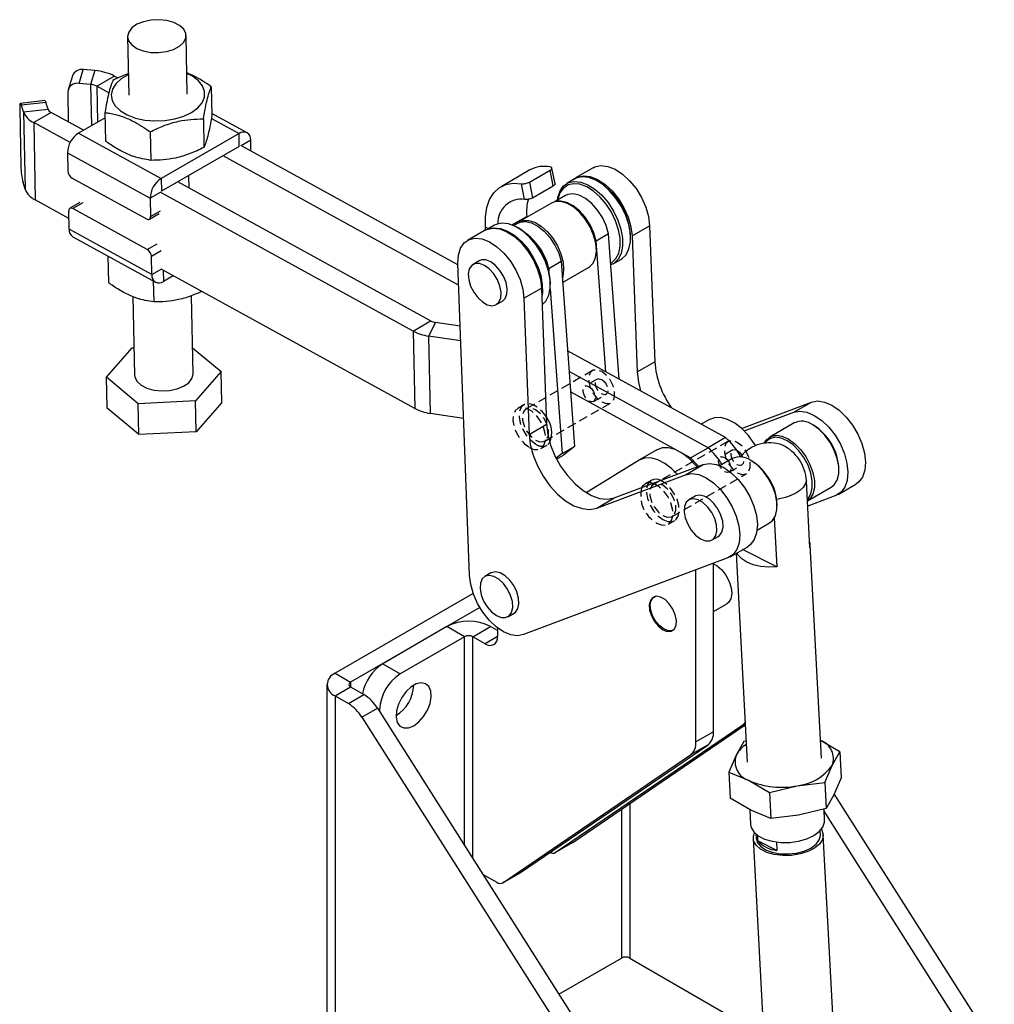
# Model space of a CAD drawing. Extents: x 121 to 968, y 26 to 742.
# Tile 2 of 12: x 121 to 399, y 387 to 668. Entities that reach past the tile are written whole.
import ezdxf

# ---------------------------------------------------------------- set-up
doc = ezdxf.new("R2010")
doc.units = 0
doc.header["$LTSCALE"] = 2
doc.linetypes.add('HIDDEN', pattern=[1.905, 1.27, -0.635])
doc.layers.get('0').update_dxf_attribs({"linetype": 'CONTINUOUS'})

msp = doc.modelspace()

# ---------------------------------------------------------------- linework, layer by layer
at = {"color": 7, "linetype": 'CONTINUOUS'}
for p, q in [((151.510443, 663.038504), (151.854968, 646.377515)), ((168.518075, 646.722087), (168.173542, 663.383082)), ((135.775449, 651.907039), (134.544602, 647.960676)), ((137.669802, 649.722067), (138.900649, 653.668428)), ((142.181801, 653.388554), (138.900649, 653.668428)), ((142.181801, 653.388554), (140.950954, 649.442191)), ((142.728752, 648.945762), (147.737425, 651.837207)), ((148.792519, 651.25756), (147.737425, 651.837207)), ((140.950954, 649.442191), (137.669802, 649.722067)), ((146.175715, 647.05207), (142.728752, 648.945762)), ((175.379391, 648.77519), (175.547504, 640.645356)), ((134.444618, 647.248143), (134.619413, 638.795175)), ((120.765559, 642.587199), (121.107247, 626.063898)), ((127.943227, 644.849158), (120.968344, 644.058452)), ((128.261761, 644.290921), (121.286878, 643.500215)), ((121.864972, 641.659898), (121.286878, 643.500215)), ((128.839855, 642.450603), (128.261761, 644.290921)), ((121.864972, 641.659898), (128.839855, 642.450603)), ((121.864972, 641.659898), (122.320545, 619.628837)), ((129.765128, 641.462021), (124.756455, 638.570575)), ((138.948961, 636.416608), (129.765128, 641.462021)), ((145.08395, 639.95826), (137.554637, 635.611681)), ((145.053333, 641.438711), (145.221446, 633.308877)), ((185.559171, 635.687304), (175.536167, 641.19374)), ((124.756455, 638.570575), (125.212027, 616.539513)), ((135.124237, 632.874725), (124.756455, 638.570575)), ((173.108033, 639.618588), (173.276146, 631.488753)), ((137.554637, 635.611681), (161.117983, 622.666453)), ((157.945004, 635.95035), (158.113126, 627.82051)), ((183.273995, 635.456847), (161.117983, 622.666453)), ((183.349447, 631.807955), (183.273995, 635.456847)), ((183.349447, 631.807955), (161.193435, 619.017562)), ((245.644752, 598.0489), (183.761926, 632.046074)), ((186.657006, 630.455575), (186.593198, 633.541198)), ((134.392028, 629.95416), (157.955374, 617.008933)), ((134.392028, 629.95416), (134.498808, 624.790627)), ((245.860903, 592.287041), (178.753253, 629.154629)), ((284.211669, 625.702261), (279.202997, 622.810816)), ((169.073412, 619.866843), (168.997811, 623.522929)), ((266.189574, 625.073846), (257.939994, 620.311465)), ((266.03741, 621.606575), (271.929966, 625.008275)), ((272.842815, 620.537021), (271.929966, 625.008275)), ((273.339324, 621.166124), (272.426214, 625.638654)), ((122.320545, 619.628837), (121.742451, 621.469154)), ((135.705446, 622.766425), (156.912459, 611.115721)), ((161.117983, 622.666453), (161.193435, 619.017562)), ((237.885683, 582.062771), (165.789629, 621.670888)), ((264.648327, 616.686763), (263.731995, 621.17507)), ((266.03741, 621.606575), (266.950259, 617.135321)), ((266.950259, 617.135321), (272.842815, 620.537021)), ((278.901522, 622.516501), (276.662351, 621.223855)), ((285.870585, 621.656536), (285.517088, 621.860673)), ((232.87701, 579.171325), (160.780955, 618.779442)), ((276.2999, 617.767108), (273.346303, 616.062033)), ((134.778106, 611.284103), (125.212027, 616.539513)), ((137.908467, 615.790981), (135.08004, 614.158165)), ((157.955374, 617.008933), (158.062154, 611.845399)), ((272.327486, 615.666328), (263.017247, 610.291641)), ((277.973435, 614.937531), (277.619939, 615.141662)), ((134.84191, 608.198484), (134.735138, 613.362012)), ((157.091837, 602.440992), (135.884825, 614.091696)), ((157.717253, 611.049246), (160.545679, 612.682062)), ((265.27172, 611.593121), (265.25395, 611.839675)), ((256.036764, 609.316957), (254.275811, 608.300381)), ((262.74702, 609.943197), (261.520728, 609.235273)), ((295.287984, 606.307709), (300.296656, 609.199154)), ((300.296656, 609.199154), (301.751022, 570.430867)), ((158.405256, 595.253257), (134.84191, 608.198484)), ((135.875937, 606.052377), (159.439283, 593.10715)), ((253.39196, 607.910421), (248.383288, 605.018976)), ((253.537347, 607.99077), (253.482092, 608.757468)), ((263.005827, 608.456992), (262.65233, 608.661129)), ((288.614953, 606.876702), (285.079419, 604.835682)), ((291.596868, 565.500887), (288.614953, 606.876702)), ((294.870001, 605.659194), (294.870003, 606.067398)), ((295.287984, 606.307709), (296.74235, 567.539422)), ((287.762422, 567.607455), (285.079419, 604.835682)), ((145.898948, 600.545937), (146.055726, 592.964486)), ((158.405256, 595.253257), (158.298484, 600.416786)), ((285.10227, 602.180482), (285.10227, 602.588687)), ((248.967021, 509.488915), (245.630551, 598.427448)), ((251.74239, 599.20021), (249.974621, 598.179699)), ((271.526539, 597.011771), (275.062073, 599.052791)), ((275.062073, 599.052791), (278.864623, 546.290192)), ((289.890443, 598.309645), (292.129614, 599.60229)), ((233.332586, 557.140261), (161.236528, 596.74838)), ((164.513857, 594.947882), (161.724467, 593.337602)), ((271.526539, 597.011771), (271.579958, 596.270544)), ((275.494397, 593.054047), (282.909959, 597.334961)), ((158.823967, 593.445192), (158.947396, 587.476125)), ((272.005243, 592.45965), (272.005244, 592.867854)), ((275.543086, 594.739107), (275.4055, 594.287537)), ((170.166693, 566.997173), (169.706458, 589.253655)), ((264.468274, 588.515869), (269.476947, 591.407314)), ((269.476947, 591.407314), (270.931313, 552.639028)), ((271.942208, 591.244122), (275.329089, 544.249172)), ((153.040962, 589.024597), (153.503586, 566.652601)), ((256.588666, 586.722597), (258.356435, 587.743108)), ((264.468274, 588.515869), (265.92264, 549.747583)), ((232.87701, 579.171325), (237.885683, 582.062771)), ((239.291668, 581.61058), (237.270708, 577.758232)), ((246.301819, 580.533792), (239.291668, 581.61058)), ((232.87701, 579.171325), (233.332586, 557.140261)), ((237.270708, 577.758232), (237.726285, 555.727168)), ((246.458888, 576.34689), (237.270708, 577.758232)), ((145.51132, 566.017872), (152.786889, 574.372619)), ((152.786889, 574.372619), (153.343376, 574.400133)), ((170.01305, 574.426935), (178.158959, 567.631901)), ((321.935491, 548.833461), (276.898157, 573.576063)), ((296.74235, 567.539422), (301.751022, 570.430867)), ((178.158959, 567.631901), (170.883398, 559.27715)), ((178.341191, 558.819477), (178.158959, 567.631901)), ((316.926818, 545.942015), (277.321616, 567.700314)), ((154.559582, 558.470127), (145.51132, 566.017872)), ((145.693552, 557.205442), (145.51132, 566.017872)), ((311.918145, 543.05057), (277.745075, 561.824564)), ((170.883398, 559.27715), (154.559582, 558.470127)), ((154.741806, 549.657708), (154.559582, 558.470127)), ((171.06563, 550.46472), (170.883398, 559.27715)), ((178.341191, 558.819477), (171.06563, 550.46472)), ((326.471839, 551.456189), (346.382735, 558.939154)), ((341.374062, 556.047709), (346.382735, 558.939154)), ((154.741806, 549.657708), (145.693552, 557.205442)), ((247.287518, 554.258522), (237.726285, 555.727168)), ((327.233922, 550.733524), (341.374062, 556.047709)), ((317.305548, 553.949394), (315.022411, 552.631367)), ((341.465187, 552.994826), (334.511971, 548.98082)), ((171.06563, 550.46472), (154.741806, 549.657708)), ((265.92264, 549.747583), (270.931313, 552.639028)), ((347.052221, 552.300049), (346.757642, 552.470163)), ((321.935491, 548.833461), (316.926818, 545.942015)), ((275.329089, 544.249172), (278.864623, 546.290192)), ((278.864623, 546.290192), (275.755417, 543.811859)), ((302.337635, 545.308602), (297.387068, 542.450701)), ((311.918145, 543.05057), (316.926818, 545.942015)), ((275.329089, 544.249172), (273.668256, 542.92533)), ((273.795045, 542.680161), (275.755417, 543.811859)), ((297.280885, 542.387414), (282.221076, 533.126051)), ((323.845624, 542.823269), (320.328569, 540.792916)), ((329.432658, 542.128492), (329.138078, 542.298605)), ((290.206752, 531.617852), (315.563025, 541.147315)), ((310.554353, 538.25587), (315.563025, 541.147315)), ((354.239972, 539.508983), (354.239966, 539.849155)), ((285.19808, 528.726407), (310.554353, 538.25587)), ((300.746172, 536.631933), (298.978405, 535.611423)), ((345.988685, 517.40819), (344.984919, 536.527757)), ((345.287668, 530.760998), (352.04766, 534.663458)), ((354.04168, 532.639238), (359.050352, 535.530683)), ((285.19808, 528.726407), (290.206752, 531.617852)), ((313.248819, 532.123271), (311.48105, 531.10276)), ((353.377042, 532.325406), (345.363648, 529.313788)), ((336.620408, 529.337425), (336.620403, 529.677598)), ((335.827757, 525.924344), (336.560594, 511.965469)), ((330.911041, 522.461548), (334.428096, 524.491901)), ((318.095098, 519.645654), (319.862866, 520.666165)), ((323.22197, 514.847398), (328.230642, 517.738843)), ((336.560594, 511.965469), (326.783851, 516.903633)), ((349.230627, 457.446166), (346.042578, 518.171647)), ((322.557332, 514.533566), (264.387372, 492.671974)), ((324.968352, 515.855569), (328.093071, 456.336453)), ((313.481286, 462.10551), (313.481286, 511.122581)), ((318.489959, 464.996956), (318.489959, 513.004954)), ((255.078859, 510.261679), (253.311091, 509.241169)), ((250.005115, 504.384102), (210.657814, 481.669388)), ((301.822019, 503.548401), (301.581605, 503.409613)), ((251.900103, 500.375504), (215.077231, 479.118113)), ((318.48996, 499.278484), (322.270027, 501.46067)), ((259.925137, 497.784063), (261.692906, 498.804574)), ((242.535724, 494.969563), (224.210692, 484.390748)), ((247.544397, 492.078118), (242.535724, 494.969563)), ((249.90142, 492.078118), (254.910093, 494.969563)), ((256.912742, 493.813458), (254.910093, 494.969563)), ((256.912743, 494.630062), (256.912743, 492.11327)), ((306.997831, 494.027416), (307.238244, 494.166204)), ((247.544397, 492.078118), (229.219366, 481.499302)), ((253.377209, 490.071588), (249.90142, 492.078118)), ((224.210692, 484.390748), (229.219366, 481.499302)), ((210.657814, 481.669388), (215.077231, 479.118113)), ((208.339074, 478.437771), (208.339074, 355.276192)), ((210.657811, 475.206156), (215.077229, 477.757431)), ((215.077229, 477.757431), (218.850732, 475.579034)), ((210.657811, 475.206156), (210.657811, 352.044577)), ((210.657811, 475.206156), (214.431315, 473.027758)), ((214.431315, 473.027758), (218.850732, 475.579034)), ((218.283365, 469.148758), (222.702782, 471.700034)), ((222.702782, 471.700034), (314.549942, 327.055874)), ((218.283365, 469.148758), (310.130525, 324.504599)), ((223.32681, 471.293092), (223.32681, 470.7173)), ((273.406982, 430.601157), (326.840506, 467.007717)), ((278.415654, 433.492602), (327.535343, 466.959958)), ((318.489959, 464.996956), (313.481286, 462.10551)), ((263.505847, 424.885353), (316.939372, 461.291913)), ((316.939372, 461.291913), (311.930699, 458.400468)), ((327.143262, 462.228826), (324.994806, 458.373144)), ((327.775596, 462.383695), (327.143262, 462.228826)), ((354.477357, 459.265152), (348.96498, 462.506174)), ((258.497175, 421.993908), (311.930699, 458.400468)), ((324.994806, 458.373144), (322.898164, 453.530416)), ((352.328892, 455.409475), (354.477357, 459.265152)), ((354.477357, 459.265152), (354.866749, 451.847998)), ((350.23225, 450.566742), (352.328892, 455.409475)), ((322.898164, 453.530416), (323.287561, 446.11326)), ((322.898164, 453.530416), (328.644505, 451.108417)), ((354.866749, 451.847998), (352.770108, 447.005265)), ((328.644505, 451.108417), (334.442664, 447.69937)), ((334.442664, 447.69937), (342.311546, 449.626583)), ((342.311546, 449.626583), (350.23225, 450.566742)), ((350.23225, 450.566742), (350.621652, 443.149583)), ((329.085716, 442.704215), (323.287561, 446.11326)), ((334.442664, 447.69937), (334.832057, 440.282216)), ((352.770108, 447.005265), (350.621652, 443.149583)), ((398.518876, 375.530108), (352.917259, 447.345146)), ((328.799935, 442.872239), (329.023032, 438.622687)), ((334.832058, 440.282217), (329.085716, 442.704215)), ((342.752762, 441.222374), (334.832058, 440.282217)), ((350.621652, 443.149583), (342.752762, 441.222374)), ((350.160589, 439.7324), (349.989323, 442.994714)), ((394.099458, 372.978832), (350.020783, 442.395493)), ((330.58754, 435.843824), (330.649874, 434.656498)), ((331.172206, 433.937052), (331.092338, 435.458381)), ((348.957991, 435.617666), (348.895657, 436.804992)), ((354.637929, 343.32229), (349.790181, 435.661356)), ((273.336724, 430.55703), (278.345397, 433.448476)), ((278.415654, 433.492602), (273.406982, 430.601157)), ((278.345397, 433.448476), (278.415654, 433.492602)), ((329.817684, 434.612809), (334.665432, 342.273743)), ((336.562301, 431.214555), (331.172206, 433.937052)), ((336.437124, 433.598965), (336.562301, 431.214555)), ((252.700543, 424.458501), (256.760386, 422.114804)), ((258.426917, 421.949782), (263.43559, 424.841227)), ((263.505847, 424.885353), (258.497175, 421.993908)), ((263.43559, 424.841227), (263.505847, 424.885353)), ((274.438374, 390.224992), (292.26972, 400.518809)), ((294.626745, 400.51881), (332.763417, 378.502978))]:
    msp.add_line(p, q, dxfattribs=at)
at = {"color": 8, "linetype": 'CONTINUOUS'}
for p, q in [((140.950954, 649.442191), (141.193509, 637.712362)), ((142.728752, 648.945762), (142.940189, 638.720703)), ((175.391999, 639.787057), (183.273995, 635.456847)), ((186.593198, 633.541198), (183.885596, 631.978133)), ((160.7838, 618.641749), (157.955374, 617.008933)), ((138.713252, 615.724512), (135.884825, 614.091696)), ((158.062154, 611.845399), (160.890581, 613.478215)), ((261.06466, 609.421249), (265.25395, 611.839675)), ((254.350246, 608.343351), (253.482092, 608.757468)), ((157.091837, 602.440992), (159.920264, 604.073808)), ((161.126911, 602.049602), (158.298484, 600.416786)), ((158.405256, 595.253257), (161.233683, 596.886073)), ((161.658727, 596.516433), (161.724467, 593.337602)), ((247.544397, 432.578578), (247.544397, 492.078118)), ((249.90142, 428.866658), (249.90142, 492.078118)), ((256.912743, 492.112608), (253.377209, 490.071588)), ((215.077231, 479.118113), (215.077231, 477.757432)), ((222.7496, 471.626309), (223.32681, 471.293092)), ((228.052481, 469.99208), (228.382726, 469.801434)), ((327.512469, 467.395633), (326.840506, 467.007717)), ((294.626745, 444.537911), (294.626745, 400.51881)), ((292.26972, 442.931974), (292.26972, 400.518809))]:
    msp.add_line(p, q, dxfattribs=at)
at = {"color": 7, "linetype": 'HIDDEN'}
for p, q in [((283.977438, 567.900908), (265.121257, 557.015467)), ((285.373157, 565.483189), (281.837623, 563.442168)), ((284.33742, 559.111924), (287.872954, 561.152945)), ((270.412494, 547.849783), (289.268674, 558.735224)), ((264.459852, 558.161178), (262.692085, 557.140667)), ((322.620778, 547.732347), (301.407575, 535.486225)), ((269.306131, 545.683562), (271.073898, 546.704072)), ((324.016502, 545.314624), (320.480967, 543.273603)), ((322.980763, 538.943361), (326.516297, 540.984381)), ((306.698813, 526.32054), (327.912017, 538.566662)), ((305.592453, 524.154318), (307.36022, 525.174828))]:
    msp.add_line(p, q, dxfattribs=at)
at = {"color": 7, "linetype": 'CONTINUOUS', "flags": 128}
for points in [[(160.363374, 658.53359), (162.587616, 658.817948), (164.608223, 659.428107), (166.275341, 660.318808), (167.465332, 661.423996), (168.089928, 662.661702), (168.102817, 663.940136), (167.503037, 665.164471), (166.335077, 666.243908), (164.685549, 667.098401), (162.676797, 667.664565), (160.457803, 667.900412), (158.193133, 667.788452), (156.050758, 667.336985), (154.189564, 666.5795), (152.747577, 665.572171), (151.831753, 664.38971), (151.510008, 663.119817), (151.806219, 661.856664), (152.698397, 660.69395), (154.120383, 659.717897), (155.966719, 659.000887), (158.100463, 658.596118), (160.363374, 658.53359)], [(149.678745, 651.023268), (148.160704, 649.621288), (147.204977, 648.075685), (146.85625, 646.45874), (147.130837, 644.846047), (148.015888, 643.313022), (149.470026, 641.931344), (151.42526, 640.765618), (153.790157, 639.870356), (156.454147, 639.287416), (159.29265, 639.044059), (162.172952, 639.151663), (164.960377, 639.60519), (167.524573, 640.383445), (169.745659, 641.450027), (171.519763, 642.755074), (172.763935, 644.237558), (173.420013, 645.828154), (173.457296, 647.452498), (172.874058, 649.034632), (171.697568, 650.500575), (169.982826, 651.781788), (168.396893, 652.582482)], [(151.733786, 652.237912), (151.688115, 652.216076), (149.678745, 651.023268)], [(121.286878, 643.500215), (121.17516, 643.806435), (121.069919, 643.995058), (120.975212, 644.05883), (120.894667, 643.995309), (120.831375, 643.806933), (120.787781, 643.500938), (120.765564, 643.089081), (120.765559, 642.587199)], [(127.943227, 644.849158), (127.950095, 644.849536), (128.044802, 644.785762), (128.150043, 644.597139), (128.261761, 644.290921)], [(284.211669, 625.702261), (284.679161, 625.936692), (286.415346, 626.321533), (288.375298, 626.09629), (290.460735, 625.27226), (292.567086, 623.890757), (294.588728, 622.02106), (296.424288, 619.756927), (297.981725, 617.211882), (299.18294, 614.513551), (299.967701, 611.797239), (300.296656, 609.199154)], [(278.423305, 622.240432), (279.670488, 623.045247), (281.406674, 623.430088), (283.366626, 623.204846), (285.452063, 622.380815), (287.558414, 620.999312), (289.580056, 619.129616), (291.415616, 616.865482), (292.973053, 614.320437), (294.174268, 611.622106), (294.959029, 608.905794), (295.287984, 606.307709)], [(292.129614, 599.60229), (292.365233, 599.748367), (293.574632, 600.922552), (294.407199, 602.570725), (294.824003, 604.615823), (294.805554, 606.96221), (294.352717, 609.500179), (293.486664, 612.111054), (292.247891, 614.672758), (290.694322, 617.065501), (288.898601, 619.177408), (286.944693, 620.909725), (284.92396, 622.181451), (282.930891, 622.933122), (281.058678, 623.129591), (279.394864, 622.761673), (278.901522, 622.516501)], [(253.482092, 608.757468), (253.471589, 611.696606), (253.878344, 614.357036), (254.69131, 616.666523), (255.888415, 618.562362), (257.437154, 619.993069), (259.295475, 620.919809), (261.412919, 621.317408), (263.731995, 621.17507)], [(273.990659, 616.434014), (274.122705, 617.276896), (274.751074, 619.134419), (275.778077, 620.55392), (277.155693, 621.469027), (278.819507, 621.836945), (280.69172, 621.640477), (282.684789, 620.888805), (284.705522, 619.617079), (286.65943, 617.884762), (288.455151, 615.772855), (290.00872, 613.380113), (291.247493, 610.818408), (292.113546, 608.207533), (292.566383, 605.669564), (292.584832, 603.323177), (292.168028, 601.278079), (291.335461, 599.629906), (290.126062, 598.455721), (289.254181, 598.007044)], [(289.218653, 598.500001), (289.513623, 598.679121), (290.677313, 599.808929), (291.478413, 601.394811), (291.879463, 603.36261), (291.861712, 605.620319), (291.425989, 608.062365), (290.592669, 610.57456), (289.400716, 613.039441), (287.905865, 615.341754), (286.178014, 617.373836), (284.297954, 619.040682), (282.353595, 620.264344), (280.435854, 620.987606), (278.634402, 621.176645), (277.033473, 620.822631), (275.707924, 619.942116), (274.719737, 618.576263), (274.115117, 616.788944), (274.056606, 616.472083)], [(288.614953, 606.876702), (287.926755, 609.211842), (286.849331, 611.518722), (285.448013, 613.657462), (283.807774, 615.498367), (282.02807, 616.929812), (280.21682, 617.865005), (278.483852, 618.247236), (276.934248, 618.053323), (276.2999, 617.767108)], [(282.909959, 597.334961), (283.13509, 597.476486), (284.185011, 598.564528), (284.853324, 600.113793), (285.101188, 602.034236), (284.914199, 604.214251), (284.303223, 606.527144), (283.303769, 608.838499), (281.97392, 611.013984), (280.390963, 612.927166), (278.646893, 614.466867), (276.843069, 615.543599), (275.084324, 616.094786), (273.472869, 616.088397), (272.327486, 615.666328)], [(285.079419, 604.835682), (284.391221, 607.170822), (283.313798, 609.477702), (281.91248, 611.616442), (280.27224, 613.457347), (278.492537, 614.888792), (276.681287, 615.823985), (274.948319, 616.206216), (273.934387, 616.149422)], [(135.884825, 614.091696), (135.655529, 614.19151), (135.436128, 614.234579), (135.23507, 614.219238), (135.060082, 614.146078), (134.917871, 614.017919), (134.813918, 613.839679), (134.752216, 613.618206), (134.735138, 613.362012)], [(156.912459, 611.115721), (157.141755, 611.015908), (157.361156, 610.972838), (157.562214, 610.988179), (157.737211, 611.061334), (157.879413, 611.189498), (157.983366, 611.367737), (158.045067, 611.589212), (158.062154, 611.845399)], [(269.655174, 586.656385), (270.709874, 587.723007), (271.542441, 589.371181), (271.959245, 591.416279), (271.940795, 593.762665), (271.487958, 596.300635), (270.621905, 598.91151), (269.383133, 601.473214), (267.829564, 603.865957), (266.033842, 605.977864), (264.079934, 607.710181), (262.059202, 608.981907), (260.066132, 609.733578), (258.193919, 609.930047), (256.530106, 609.562129), (256.036764, 609.316957)], [(262.165084, 609.60725), (262.792118, 610.150116), (264.162631, 610.71371), (265.774086, 610.720099), (267.532831, 610.168913), (269.336654, 609.092181), (271.080724, 607.552479), (272.663681, 605.639298), (273.99353, 603.463813), (274.992985, 601.152457), (275.60396, 598.839564), (275.79095, 596.659549), (275.543086, 594.739107)], [(262.74702, 609.943197), (263.381368, 610.229412), (264.930972, 610.423325), (266.66394, 610.041094), (268.47519, 609.105901), (270.254894, 607.674456), (271.895133, 605.833551), (273.296451, 603.694811), (274.373875, 601.387931), (275.062073, 599.052791)], [(253.39196, 607.910421), (253.859451, 608.144853), (255.595637, 608.529694), (257.555589, 608.304451), (259.641026, 607.48042), (261.747377, 606.098917), (263.769019, 604.229221), (265.604579, 601.965088), (267.162016, 599.420042), (268.36323, 596.721711), (269.147992, 594.005399), (269.476947, 591.407314)], [(254.647976, 608.40265), (255.954748, 608.637401), (257.826961, 608.440932), (259.820031, 607.689261), (261.840763, 606.417535), (263.794671, 604.685218), (265.590393, 602.573311), (267.143962, 600.180568), (268.382734, 597.618864), (269.248787, 595.007989), (269.701624, 592.470019), (269.720074, 590.123633), (269.565149, 589.056161)], [(245.630551, 598.427448), (245.773897, 600.777032), (246.382357, 602.76029), (247.425418, 604.277782), (248.850779, 605.253408), (250.586965, 605.638249), (252.546917, 605.413006), (254.632354, 604.588975), (256.738704, 603.207472), (258.760347, 601.337776), (260.595907, 599.073643), (262.153343, 596.528597), (263.354558, 593.830267), (264.139319, 591.113954), (264.468274, 588.515869)], [(248.735052, 593.808303), (249.260585, 592.013697), (250.143407, 590.25796), (251.305075, 588.6971), (252.64237, 587.469801), (254.036467, 586.685118), (255.363495, 586.412769), (256.505542, 586.676961), (257.36113, 587.454209), (257.854239, 588.675463), (257.941052, 590.2322), (257.613857, 591.986098), (256.901725, 593.781321), (255.867934, 595.458349), (254.604339, 596.868178), (253.223217, 597.88553), (251.847287, 598.420018), (250.598805, 598.424141), (249.588706, 597.897536), (248.90674, 596.887002), (248.613503, 595.482318), (248.735052, 593.808303)], [(258.356435, 587.743108), (259.128899, 588.47472), (259.622007, 589.695974), (259.708821, 591.252711), (259.381625, 593.006609), (258.669494, 594.801832), (257.635702, 596.47886), (256.372107, 597.888688), (254.990985, 598.906041), (253.615055, 599.440529), (252.366573, 599.444652), (251.74239, 599.20021)], [(153.503586, 566.652601), (153.574319, 566.095541), (154.174099, 564.871206), (155.342059, 563.791764), (156.991588, 562.937276), (159.000339, 562.371112), (161.219333, 562.135265), (163.483994, 562.24723), (165.626378, 562.698692), (167.487572, 563.456177), (168.929559, 564.463506), (169.845383, 565.645967), (170.16712, 566.91586), (170.166693, 566.997173)], [(296.74235, 567.539422), (297.084914, 564.632732), (297.71343, 562.140572)], [(346.382735, 558.939154), (348.151208, 559.249853), (350.131943, 558.950206), (352.225618, 558.055233), (354.327244, 556.609821), (356.331441, 554.686438), (358.137706, 552.381541), (359.655467, 549.810703), (360.808622, 547.102833), (361.539343, 544.393715), (361.810979, 541.819206), (361.609921, 539.508392), (360.946258, 537.577146), (359.853249, 536.122317), (359.050352, 535.530683)], [(341.374062, 556.047709), (343.142535, 556.358408), (345.123271, 556.058761), (347.216946, 555.163788), (349.318572, 553.718376), (351.322769, 551.794994), (353.129034, 549.490096), (354.646794, 546.919258), (355.79995, 544.211388), (356.530671, 541.50227), (356.802307, 538.927761), (356.601249, 536.616947), (355.937585, 534.685701), (354.844577, 533.230872), (353.377042, 532.325406)], [(330.471938, 546.53545), (330.104264, 547.13109), (328.429871, 549.421525), (326.548949, 551.386778), (324.548633, 552.93581), (322.521589, 553.996859), (320.561721, 554.520769), (318.759821, 554.483274), (317.199364, 553.886107)], [(270.931313, 552.639028), (271.273876, 549.732337), (272.079026, 546.692587), (273.314177, 543.64279), (274.929347, 540.706362), (276.859177, 538.002133), (279.025564, 535.639539), (281.340849, 533.714185), (283.71133, 532.303989), (286.041083, 531.466016), (288.23583, 531.234175), (290.206752, 531.617852)], [(352.04766, 534.663458), (352.915261, 535.364662), (353.753659, 536.725327), (354.185409, 538.498834), (354.185409, 540.582125), (353.753659, 542.854122), (352.915261, 545.182778), (351.718932, 547.432769), (350.234199, 549.473332), (348.547355, 551.185871), (346.756421, 552.470867)], [(265.92264, 549.747583), (266.265204, 546.840892), (267.070354, 543.801142), (268.305505, 540.751345), (269.920675, 537.814917), (271.850505, 535.110688), (274.016892, 532.748094), (276.332177, 530.82274), (278.702658, 529.412544), (281.032411, 528.574571), (283.227157, 528.342731), (285.19808, 528.726407)], [(332.932978, 547.207482), (333.644369, 548.279614), (334.840698, 549.148353), (336.325431, 549.47468), (338.012275, 549.239629), (339.803204, 548.45686), (341.594138, 547.171864), (343.280982, 545.459325), (344.765715, 543.418763), (345.962044, 541.168772), (346.800442, 538.840115), (347.232192, 536.568118), (347.232192, 534.484828), (346.800442, 532.71132), (345.962044, 531.350656), (345.287238, 530.769173)], [(345.257183, 531.341659), (345.424945, 531.513817), (346.230332, 532.820913), (346.645083, 534.5246), (346.645083, 536.52587), (346.230332, 538.708418), (345.424945, 540.945393), (344.275714, 543.106802), (342.849434, 545.067028), (341.228998, 546.712145), (339.508577, 547.946549), (337.78816, 548.698498), (336.167723, 548.924298), (334.741443, 548.61082), (333.592213, 547.776284), (333.182993, 547.241144)], [(313.792187, 540.481796), (313.520064, 540.814277), (311.639142, 542.779529), (309.638826, 544.328562), (307.611782, 545.38961), (305.651914, 545.913521), (303.850014, 545.876026), (302.289557, 545.278859)], [(308.138505, 538.357012), (306.630469, 539.888084), (304.630153, 541.437117), (302.60311, 542.498165), (300.643242, 543.022076), (298.841341, 542.984581), (297.280885, 542.387414)], [(314.218388, 540.641968), (313.880779, 541.046643), (311.918145, 543.05057)], [(334.428096, 524.491901), (335.295698, 525.193105), (336.134095, 526.55377), (336.565846, 528.327277), (336.565846, 530.410567), (336.134095, 532.682564), (335.295698, 535.011221), (334.099368, 537.261212), (332.614636, 539.301775), (330.927792, 541.014313), (329.136858, 542.29931)], [(315.563025, 541.147315), (317.331498, 541.458013), (319.312233, 541.158366), (321.405909, 540.263394), (323.507535, 538.817981), (325.511732, 536.894599), (327.317996, 534.589701), (328.835757, 532.018863), (329.988912, 529.310994), (330.719633, 526.601875), (330.99127, 524.027366), (330.790212, 521.716553), (330.126548, 519.785306), (329.03354, 518.330478), (328.230642, 517.738843)], [(310.554353, 538.25587), (312.322826, 538.566568), (314.303561, 538.266921), (316.397236, 537.371949), (318.498863, 535.926536), (320.503059, 534.003154), (322.309324, 531.698256), (323.827085, 529.127418), (324.98024, 526.419549), (325.710961, 523.71043), (325.982598, 521.135921), (325.78154, 518.825108), (325.117876, 516.893861), (324.024868, 515.439033), (322.557332, 514.533566)], [(314.788072, 519.973132), (316.166708, 519.417215), (317.422843, 519.390608), (318.444869, 519.895668), (319.141973, 520.887519), (319.452213, 522.278034), (319.348023, 523.943656), (318.838661, 525.736392), (317.969391, 527.496942), (316.817443, 529.06888), (315.485176, 530.31253), (314.090972, 531.117387), (312.758706, 531.411939), (311.606758, 531.170012), (310.737488, 530.4131), (310.228125, 529.208461), (310.123935, 527.663135), (310.434175, 525.914424), (311.13128, 524.117713), (312.153306, 522.432647), (313.40944, 521.008953), (314.788072, 519.973132)], [(319.862866, 520.666165), (320.212637, 520.916179), (320.909741, 521.90803), (321.219982, 523.298545), (321.115791, 524.964167), (320.606429, 526.756903), (319.737159, 528.517453), (318.585211, 530.089391), (317.252945, 531.333041), (315.85874, 532.137898), (314.526474, 532.43245), (313.374526, 532.190523), (313.248819, 532.123271)], [(345.909039, 518.925263), (345.97403, 518.677212), (345.988685, 517.40819)], [(336.560594, 511.965469), (334.214745, 511.888721), (331.930881, 512.093965), (329.82143, 512.571101), (327.990251, 513.296634), (326.527487, 514.234849), (325.50515, 515.339556), (325.162765, 515.9678)], [(318.48996, 512.89553), (319.509475, 512.312393), (320.858877, 511.128531), (322.044985, 509.597623), (322.962408, 507.8557), (323.52963, 506.057537), (323.696246, 504.362912), (323.447461, 502.922395), (322.805372, 501.863988), (322.328133, 501.494214)], [(264.387372, 492.671974), (262.641988, 492.36139), (260.688348, 492.646379), (258.622046, 493.512996), (256.544189, 494.918841), (254.556447, 496.795122), (252.756083, 499.050027), (251.231191, 501.573227), (250.056383, 504.241256), (249.289146, 506.923569), (248.967021, 509.488915)], [(256.618114, 498.111538), (257.996748, 497.555624), (259.252884, 497.529015), (260.274909, 498.034075), (260.972012, 499.025929), (261.282253, 500.416441), (261.178063, 502.082065), (260.668702, 503.874798), (259.799429, 505.63535), (258.647482, 507.207287), (257.315217, 508.450937), (255.921011, 509.255795), (254.588746, 509.550346), (253.436798, 509.308418), (252.567526, 508.551508), (252.058165, 507.346871), (251.953976, 505.801541), (252.264215, 504.052833), (252.961319, 502.25612), (253.983344, 500.571056), (255.23948, 499.147361), (256.618114, 498.111538)], [(261.692906, 498.804574), (262.042677, 499.054586), (262.739781, 500.04644), (263.050021, 501.436952), (262.945832, 503.102576), (262.43647, 504.895309), (261.567197, 506.655861), (260.41525, 508.227798), (259.082985, 509.471448), (257.688779, 510.276306), (256.356514, 510.570857), (255.204567, 510.328929), (255.078859, 510.261679)], [(304.053194, 494.091), (305.315979, 493.605343), (306.441924, 493.65898), (307.309007, 494.246103), (307.823278, 495.303083), (307.929, 496.715382), (307.614717, 498.329956), (306.914491, 499.971838), (305.904196, 501.463109), (304.693317, 502.642164), (303.413071, 503.381234), (302.202192, 503.60023), (301.191901, 503.275419), (300.491671, 502.442002), (300.177392, 501.19029), (300.283114, 499.655927), (300.797381, 498.005185), (301.664469, 496.416946), (302.790408, 495.063324), (304.053194, 494.091)], [(307.33605, 494.278968), (306.729636, 493.900604), (305.638775, 493.800224), (304.401725, 494.232817), (303.152537, 495.151504), (302.026579, 496.456732), (301.145868, 498.007061), (300.60584, 499.634487), (300.465021, 501.162651), (300.738664, 502.425958), (301.39712, 503.287503), (301.968579, 503.57671)], [(233.049529, 466.699142), (234.52586, 467.808366), (235.871014, 469.332954), (236.965467, 471.137432), (237.711971, 473.061472), (238.044196, 474.934103), (237.932623, 476.588942), (237.387166, 477.878953), (236.456291, 478.689501), (235.22271, 478.948572), (233.796033, 478.633151), (232.303025, 477.771255), (230.876347, 476.43947), (229.642766, 474.756137), (228.711889, 472.870822), (228.166432, 470.95104), (228.054859, 469.167381), (228.387086, 467.678331), (229.13359, 466.616186), (230.228043, 466.075336), (231.573195, 466.103828), (233.049529, 466.699142)], [(326.840506, 467.007717), (327.19097, 467.289808), (327.500192, 467.629528)], [(329.023032, 438.622687), (329.190117, 437.765161), (329.946041, 436.475879), (331.262542, 435.343612), (333.063112, 434.434154), (335.2431, 433.800373), (337.675827, 433.479088), (340.219898, 433.488978), (342.727473, 433.829462), (345.05281, 434.480766), (347.060779, 435.405019), (348.63467, 436.548529), (349.683028, 437.844819), (350.144917, 439.21857), (350.160589, 439.7324)], [(349.264268, 437.226053), (349.400231, 436.996948), (349.789568, 435.672635), (349.551471, 434.314665), (348.700891, 433.008379), (347.291292, 431.835845), (345.411236, 430.870735), (343.178845, 430.173698), (340.7344, 429.78853), (338.231492, 429.739428), (335.82738, 430.029487), (333.673137, 430.640469), (331.904111, 431.533989), (330.631459, 432.653907), (329.935148, 433.929854), (329.858928, 435.281654), (330.176867, 436.223976)], [(330.649874, 434.656498), (330.95593, 433.530298), (331.868635, 432.368415), (333.322122, 431.395211), (335.217329, 430.677011), (337.425106, 430.262762), (339.795, 430.180683), (342.165503, 430.436376), (344.375062, 431.012417), (346.273116, 431.869543), (347.730295, 432.949352), (348.647316, 434.178246), (348.961667, 435.472487), (348.957991, 435.617666)]]:
    msp.add_lwpolyline(points, dxfattribs=at)
at = {"color": 7, "linetype": 'HIDDEN', "flags": 128}
for points in [[(286.623056, 558.997204), (287.902818, 558.518994), (289.028221, 558.619622), (289.863527, 559.286952), (290.307983, 560.440493), (290.307983, 561.941113), (289.863527, 563.607813), (289.028221, 565.239566), (287.902818, 566.639558), (286.623056, 567.638927), (285.343294, 568.117139), (284.21789, 568.01651), (283.382585, 567.349181), (282.938128, 566.19564), (282.938128, 564.69502), (283.382585, 563.02832), (284.21789, 561.396566), (285.343294, 559.996575), (286.623056, 558.997204)], [(286.623056, 565.359418), (287.29955, 564.813497), (287.873056, 564.03991), (288.25626, 563.15643), (288.390822, 562.297556), (288.25626, 561.594046), (287.873056, 561.153003), (287.29955, 561.041571), (286.623056, 561.276714), (285.94656, 561.822636), (285.373056, 562.596222), (284.989852, 563.479703), (284.855289, 564.338576), (284.989852, 565.042087), (285.373056, 565.483129), (285.94656, 565.594562), (286.623056, 565.359418)], [(283.087522, 563.318398), (283.764017, 562.772477), (284.337522, 561.99889), (284.720726, 561.115409), (284.855288, 560.256536), (284.720726, 559.553026), (284.337522, 559.111983), (283.764017, 559.000551), (283.087522, 559.235694), (282.411026, 559.781615), (281.837522, 560.555202), (281.454318, 561.438683), (281.319755, 562.297556), (281.454318, 563.001066), (281.837522, 563.442109), (282.411026, 563.553542), (283.087522, 563.318398)], [(270.85368, 554.708454), (269.796243, 556.127298), (268.463978, 557.370947), (267.069772, 558.175805), (265.737507, 558.470356), (264.58556, 558.228429), (263.716286, 557.471518), (263.206926, 556.266881), (263.102737, 554.721551), (263.412977, 552.972842), (264.11008, 551.176131), (265.132105, 549.491066), (266.388241, 548.067371), (267.766876, 547.031548), (267.766876, 547.031548)], [(265.999108, 546.011037), (267.377742, 545.455124), (268.633878, 545.428515), (269.655903, 545.933575), (270.353006, 546.925427), (270.663247, 548.315941), (270.559057, 549.981565), (270.049696, 551.774298), (269.180423, 553.534851), (268.028476, 555.106787), (266.696211, 556.350437), (265.302005, 557.155295), (263.96974, 557.449846), (262.817792, 557.207919), (261.948519, 556.451008), (261.439159, 555.246371), (261.33497, 553.701041), (261.645209, 551.952332), (262.342313, 550.155621), (263.364338, 548.470556), (264.620474, 547.04686), (265.999108, 546.011037)], [(267.766876, 548.111763), (269.046637, 547.633552), (270.17204, 547.73418), (271.007346, 548.40151), (271.451802, 549.555052), (271.451802, 551.055672), (271.007346, 552.722372), (270.17204, 554.354124), (269.046637, 555.754116), (267.766876, 556.753486), (266.487113, 557.231698), (265.36171, 557.131069), (264.526404, 556.46374), (264.081948, 555.310198), (264.081948, 553.809578), (264.526404, 552.142878), (265.36171, 550.511125), (266.487113, 549.111134), (267.766876, 548.111763)], [(325.266397, 538.828642), (326.54616, 538.350431), (327.671564, 538.451059), (328.506871, 539.118388), (328.951327, 540.27193), (328.951327, 541.772549), (328.506871, 543.43925), (327.671564, 545.071003), (326.54616, 546.470994), (325.266397, 547.470366), (323.986635, 547.948577), (322.861235, 547.847947), (322.025928, 547.180618), (321.581472, 546.027076), (321.581472, 544.526457), (322.025928, 542.859756), (322.861235, 541.228003), (323.986635, 539.828013), (325.266397, 538.828642)], [(325.266397, 545.190856), (325.942894, 544.644935), (326.516398, 543.871348), (326.899601, 542.987867), (327.034164, 542.128995), (326.899601, 541.425484), (326.516398, 540.98444), (325.942894, 540.873008), (325.266397, 541.108152), (324.589905, 541.654071), (324.016397, 542.42766), (323.633194, 543.311141), (323.498631, 544.170014), (323.633194, 544.873523), (324.016397, 545.314568), (324.589905, 545.425998), (325.266397, 545.190856)], [(321.730863, 543.149835), (322.407359, 542.603914), (322.980864, 541.830327), (323.364067, 540.946846), (323.498629, 540.087974), (323.364067, 539.384464), (322.980864, 538.943419), (322.407359, 538.831987), (321.730863, 539.067132), (321.054371, 539.613051), (320.480862, 540.38664), (320.097659, 541.27012), (319.963097, 542.128994), (320.097659, 542.832503), (320.480862, 543.273548), (321.054371, 543.384978), (321.730863, 543.149835)], [(300.746172, 536.631933), (300.002605, 535.942276), (299.493247, 534.737636), (299.389057, 533.192308), (299.699297, 531.443598), (300.396402, 529.646887), (301.418423, 527.961823), (302.674562, 526.538127), (304.053194, 525.502305)], [(304.053194, 525.502305), (305.43183, 524.94639), (306.687965, 524.919782), (307.709991, 525.424842), (308.407095, 526.416693), (308.717335, 527.807208), (308.613145, 529.472831), (308.103783, 531.265566), (307.234508, 533.026118), (306.082565, 534.598054), (304.750298, 535.841704), (303.465662, 536.600852)], [(304.053194, 526.582521), (305.332957, 526.104309), (306.458361, 526.204937), (307.293667, 526.872266), (307.738124, 528.025808), (307.738124, 529.526428), (307.293667, 531.193128), (306.458361, 532.824881), (305.332957, 534.224873), (304.053194, 535.224244), (302.773431, 535.702455), (301.648031, 535.601825), (300.812725, 534.934496), (300.368269, 533.780954), (300.368269, 532.280335), (300.812725, 530.613634), (301.648031, 528.981881), (302.773431, 527.581892), (304.053194, 526.582521)], [(302.285427, 524.481794), (303.664063, 523.92588), (304.920197, 523.899272), (305.942223, 524.404331), (306.639328, 525.396183), (306.949568, 526.786698), (306.845378, 528.452321), (306.336015, 530.245055), (305.466741, 532.005608), (304.314797, 533.577544), (302.982531, 534.821194), (301.588327, 535.626051), (301.220196, 535.756952)]]:
    msp.add_lwpolyline(points, dxfattribs=at)
at = {"color": 8, "linetype": 'CONTINUOUS', "flags": 128}
msp.add_lwpolyline([(344.984919, 536.527757), (344.644962, 535.559028), (344.010413, 534.624384), (343.099634, 533.750893), (341.938997, 532.963839), (340.562112, 532.286013), (339.008839, 531.737037), (337.324149, 531.332813), (336.50903, 531.197515)], dxfattribs=at)
at = {"color": 7, "linetype": 'CONTINUOUS'}
for centre, radius, start, end in [((138.403221, 650.897819), 2.814908, 79.82169452, 158.99026918), ((141.222932, 639.231218), 14.189771, 62.67108919, 86.12530181), ((137.144799, 647.067246), 2.706234, 78.8138241, 176.16724654), ((140.644126, 644.911874), 4.540696, 62.6710496, 86.12539695), ((127.208172, 643.763102), 5.742234, 201.4857108, 244.72506479), ((130.549668, 643.123618), 1.837501, 201.48556305, 244.72518611), ((141.290748, 629.810433), 6.900218, 122.78228592, 178.80648081), ((184.547625, 633.830258), 2.065895, 351.95677204, 128.0611793), ((140.736323, 626.436254), 19.632607, 181.08674908, 194.65525954), ((270.25574, 617.657613), 8.45779, 78.22595105, 118.73504365), ((137.054186, 624.942159), 2.559866, 183.39362894, 238.20518479), ((164.85409, 616.865207), 6.900214, 122.78226811, 178.80648769), ((275.397692, 605.218469), 19.490807, 2.49632878, 57.4982916), ((127.663777, 621.73207), 5.742275, 201.48587423, 244.72490135), ((263.736677, 610.035872), 6.713081, 82.19500415, 182.53140986), ((278.220063, 613.074671), 13.024796, 163.56633555, 185.44089498), ((269.764898, 601.966729), 15.349977, 2.3221746, 57.67243726), ((137.174957, 608.000423), 2.341439, 175.14758459, 236.30336208), ((252.532934, 592.018925), 19.490807, 2.49632878, 57.4982916), ((255.267973, 593.556864), 16.621593, 11.99677004, 53.6023594), ((155.743076, 600.265234), 2.559898, 3.39400988, 58.20505425), ((160.45084, 594.964205), 2.065906, 171.9570524, 308.06086608), ((239.885293, 585.868214), 4.298818, 242.27984543, 262.06264149), ((239.125759, 591.063261), 13.433727, 242.27982044, 262.06271257), ((327.467123, 572.378195), 25.789726, 184.33040547, 215.82889224), ((239.581325, 569.032161), 13.433689, 242.27979075, 262.06273851), ((265.034981, 550.211069), 7.354164, 337.7959854, 37.70113244), ((343.678192, 548.364083), 5.132366, 53.14670359, 115.54285205), ((338.838946, 539.258419), 15.412346, 2.19661516, 57.80338499), ((306.930585, 532.226533), 22.381628, 29.59977935, 47.9011484), ((334.470033, 536.73636), 10.583333, 69.50729595, 140.60182494), ((302.057017, 529.459722), 22.19858, 31.75287508, 47.94422559), ((332.963872, 535.792265), 12.043525, 3.50120575, 64.36082118), ((326.058628, 538.192525), 5.132366, 53.14670359, 115.54285205), ((321.219383, 529.086862), 15.412346, 2.19661516, 57.80338499), ((300.267642, 533.426063), 2.518015, 67.77186815, 153.42274984), ((302.074616, 533.877613), 3.057947, 62.94178811, 115.74860585), ((248.722908, 483.028341), 13.448942, 62.60967105, 117.39032601), ((248.722909, 489.803597), 2.561705, 62.60969198, 117.39030802), ((254.757372, 491.763633), 2.183545, 230.79664511, 9.21406043), ((231.328927, 473.418698), 13.078805, 122.97392228, 169.51123952), ((211.884319, 478.437771), 3.456539, 110.78341672, 249.21654437), ((236.120277, 470.710922), 12.806706, 122.60548412, 177.39454038), ((215.335444, 478.437771), 0.727694, 110.78348373, 249.2163314), ((222.425467, 478.616113), 10.629802, 301.88853397, 358.11684444), ((212.682361, 465.601374), 11.730409, 31.32565572, 58.27488522), ((208.262943, 463.050099), 11.730409, 31.32565572, 58.27488522), ((314.18922, 464.619859), 4.317239, 309.56968815, 5.01098575), ((309.180547, 461.728413), 4.317239, 309.56968815, 5.01098575), ((332.389254, 454.331338), 8.426983, 122.78298791, 151.33898095), ((347.235319, 457.354733), 5.452386, 339.09791449, 71.51595369), ((330.182095, 456.430024), 5.539285, 159.46442143, 253.88422406), ((341.11453, 463.267762), 13.693597, 275.01486763, 324.97975584), ((337.805565, 471.83455), 22.660486, 246.15431694, 281.4695698), ((337.295607, 439.363379), 8.181752, 221.54615358, 264.85784928), ((272.654399, 431.953775), 1.547888, 240.74696788, 299.09108877), ((257.724552, 423.430214), 1.630926, 233.75942505, 298.27686087), ((293.448234, 398.24428), 2.561714, 62.60979341, 117.3902682)]:
    msp.add_arc(centre, radius, start, end, dxfattribs=at)
at = {"color": 7, "linetype": 'HIDDEN'}
for centre, radius, start, end in [((269.610858, 549.212176), 2.855768, 229.78147317, 321.43511059), ((306.824829, 532.346897), 9.08108, 165.94261841, 240.0082855)]:
    msp.add_arc(centre, radius, start, end, dxfattribs=at)
at = {"color": 7, "linetype": 'CONTINUOUS'}
for points, knots in [([(151.728916, 652.473478), (151.42698, 652.37721), (149.92705, 651.898978), (148.480245, 651.174198), (147.324683, 650.595316)], [0, 0, 0, 0, 0.2013005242, 1, 1, 1, 1]), ([(175.379391, 648.77519), (173.756831, 649.905018), (171.44934, 651.51178), (169.093509, 652.436741), (168.394229, 652.711297)], [0, 0, 0, 0, 0.7031704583, 1, 1, 1, 1]), ([(147.324683, 650.595316), (147.121304, 650.102519), (146.710136, 649.106239), (146.115012, 646.94902), (145.557311, 644.345624), (145.222349, 642.413583), (145.053333, 641.438711)], [0, 0, 0, 0, 0.26460515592, 0.53494799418, 0.7653434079, 1, 1, 1, 1]), ([(173.108033, 639.618588), (173.298927, 640.715249), (173.684857, 642.932352), (174.270744, 645.53618), (174.842002, 647.484036), (175.19917, 648.342184), (175.379391, 648.77519)], [0, 0, 0, 0, 0.2646048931, 0.5349478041, 0.7653432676, 1, 1, 1, 1]), ([(145.053333, 641.438711), (145.518378, 641.374243), (147.034638, 641.164045), (149.699221, 640.502908), (153.599321, 638.896391), (156.323011, 637.049937), (157.945004, 635.95035)], [0, 0, 0, 0, 0.1113111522, 0.3629257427, 0.6206140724, 1, 1, 1, 1]), ([(175.547504, 640.645356), (175.35661, 639.548694), (174.970681, 637.331589), (174.384794, 634.72776), (173.813535, 632.779909), (173.456367, 631.92176), (173.276146, 631.488753)], [0, 0, 0, 0, 0.26460488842, 0.53494776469, 0.76534325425, 1, 1, 1, 1]), ([(157.945004, 635.95035), (159.254805, 636.570659), (161.902811, 637.824728), (165.840266, 639.001695), (169.615396, 639.585568), (171.93673, 639.607514), (173.108033, 639.618588)], [0, 0, 0, 0, 0.2646049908, 0.5349479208, 0.7653432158, 1, 1, 1, 1]), ([(158.113126, 627.82051), (156.508199, 628.094682), (153.840362, 628.550433), (149.939436, 630.255147), (147.253656, 631.86717), (145.692056, 632.975013), (145.221446, 633.308877)], [0, 0, 0, 0, 0.3793844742, 0.6306427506, 0.8886890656, 1, 1, 1, 1]), ([(173.276146, 631.488753), (171.966347, 630.868442), (169.318347, 629.614368), (165.380892, 628.437404), (161.605761, 627.853525), (159.284428, 627.831582), (158.113126, 627.82051)], [0, 0, 0, 0, 0.2646048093, 0.5349478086, 0.7653431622, 1, 1, 1, 1]), ([(271.929966, 625.008275), (272.04986, 625.088173), (272.28965, 625.247968), (272.446838, 625.502963), (272.426368, 625.725237), (272.251414, 625.874057), (272.058496, 625.91938), (271.981575, 625.937451)], [0, 0, 0, 0, 0.21455722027, 0.42911603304, 0.64361845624, 0.85790223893, 1, 1, 1, 1]), ([(263.731995, 621.17507), (263.870266, 621.159761), (264.146819, 621.129142), (264.687123, 621.170567), (265.24189, 621.279568), (265.710477, 621.434504), (265.944146, 621.557488), (266.03741, 621.606575)], [0, 0, 0, 0, 0.2145174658, 0.4290528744, 0.6432618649, 0.8576156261, 1, 1, 1, 1]), ([(273.336185, 621.165692), (273.334517, 621.093796), (273.33112, 620.947307), (273.129809, 620.719955), (272.92492, 620.589355), (272.842815, 620.537021)], [0, 0, 0, 0, 0.3661311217, 0.7459936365, 1, 1, 1, 1]), ([(266.950259, 617.135321), (266.805185, 617.062266), (266.515037, 616.916155), (265.966119, 616.762977), (265.413706, 616.675043), (264.957058, 616.654986), (264.736542, 616.677683), (264.648327, 616.686763)], [0, 0, 0, 0, 0.2144636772, 0.42892964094, 0.6433007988, 0.85730542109, 1, 1, 1, 1]), ([(158.947396, 587.476125), (157.342472, 587.750296), (154.674638, 588.206044), (150.773716, 589.910757), (148.087936, 591.522782), (146.526336, 592.630623), (146.055726, 592.964486)], [0, 0, 0, 0, 0.3793840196, 0.6306424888, 0.8886890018, 1, 1, 1, 1]), ([(172.631774, 590.488062), (171.810521, 590.104477), (169.649173, 589.094969), (166.213696, 588.099124), (162.440384, 587.507689), (160.118816, 587.48671), (158.947396, 587.476125)], [0, 0, 0, 0, 0.1838642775, 0.4838884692, 0.7395797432, 1, 1, 1, 1])]:
    msp.add_open_spline(points, degree=3, knots=knots, dxfattribs=at)

doc.saveas('drawing.dxf')
